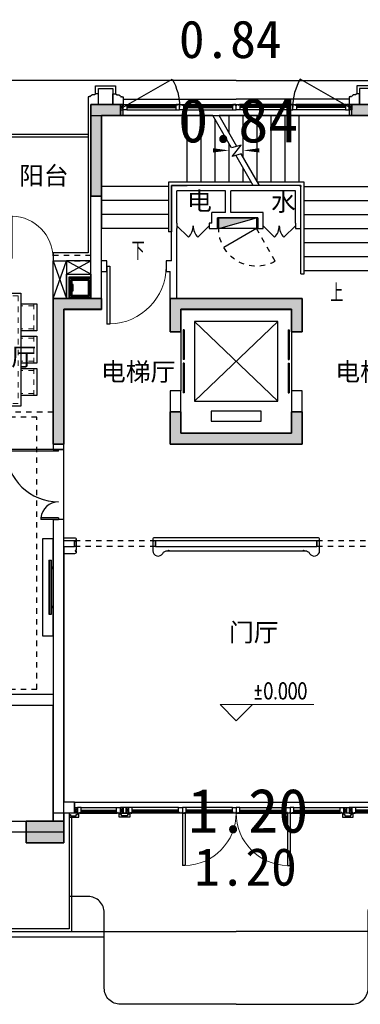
# Model space of a CAD drawing. Header units: millimetres. Extents: x 296296 to 297283, y 219875 to 220035.
# Tile 189 of 256: x 297073 to 297079, y 220001 to 220020. Entities that reach past the tile are written whole.
import ezdxf

# ---------------------------------------------------------------- set-up
doc = ezdxf.new("R2010")
doc.units = ezdxf.units.MM
for name, pattern in [('185洋房-西边套-1F南入（报建版）-旧规$0$DASH', [0.35, 0.25, -0.1]), ('185洋房-西边套-1F南入（报建版）-旧规$0$洋房户型$0$_DASH', [0.6, 0.4, -0.2]), ('185洋房-西边套-1F南入（报建版）-旧规$0$洋房户型$0$DASH', [0.35, 0.25, -0.1]), ('CONTINOUS', [0]), ('DASH', [0.35, 0.25, -0.1]), ('洋房核心筒（1F南入）$0$洋房核心筒（1F南入）$0$DASH', [0.35, 0.25, -0.1])]:
    doc.linetypes.add(name, pattern=pattern)
doc.layers.add('$面积结果', color=7, linetype='Continuous')
doc.layers.add('面积线', color=6, linetype='Continuous')
for name, color, linetype, lineweight in [('A-注-房间名称.....ANNO-ROOM', 251, 'Continuous', 0), ('A-注-标高.........ANNO-HIGH', 251, 'Continuous', 0), ('面校面积', 1, 'CONTINOUS', 0)]:
    doc.layers.add(name, color=color, linetype=linetype, lineweight=lineweight)
doc.styles.add('_TCH_DIM', font='SIMPLEX', dxfattribs={"bigfont": 'GBCBIG'})
doc.styles.add('dw', font='simhei.ttf')
doc.styles.get("Standard").update_dxf_attribs({"font": 'arial.ttf'})
doc.styles.add('洋房核心筒（1F南入）$0$_TCH_DIM', font='SIMPLEX', dxfattribs={"bigfont": 'GBCBIG'})

# ---------------------------------------------------------------- blocks, each defined once
blk = doc.blocks.new('*U946')
blk.add_hatch(color=253).paths.add_polyline_path([(0, 200), (700, 0), (0, 0)])
at = {"color": 253, "linetype": '洋房核心筒（1F南入）$0$洋房核心筒（1F南入）$0$DASH'}
blk.add_line((1050, 806), (700, 200), dxfattribs=at)
at = {"color": 253}
for p, q in [((700, 200), (94, 550)), ((0, 200), (0, 0)), ((700, 200), (0, 200)), ((0, 200), (700, 0)), ((700, 0), (700, 200)), ((0, 0), (700, 0))]:
    blk.add_line(p, q, dxfattribs=at)
at = {"color": 253, "linetype": '洋房核心筒（1F南入）$0$洋房核心筒（1F南入）$0$DASH'}
blk.add_arc((700, 200), 700, 60, 180, dxfattribs=at)
blk = doc.blocks.new('洋房核心筒（1F南入）$0$seyesryhertyheryetrye')
at = {"color": 253}
blk.add_lwpolyline([(22073, 23950), (22023, 23950), (22023, 23850), (22073, 23850)], close=True, dxfattribs=at)
for points in [[(22023, 23850), (22073, 23950)], [(22023, 23950), (22073, 23850)]]:
    blk.add_lwpolyline(points, dxfattribs=at)
blk = doc.blocks.new('*U950')
at = {"color": 253}
for points in [[(7670, 815), (7670, 900), (7600, 900), (7600, 820), (7605, 820), (7605, 800), (7640, 800), (7640, 810), (7650, 810), (7650, 800), (7660, 800)], [(8580, 815), (8580, 900), (8650, 900), (8650, 820), (8645, 820), (8645, 800), (8610, 800), (8610, 810), (8600, 810), (8600, 800), (8590, 800)]]:
    blk.add_lwpolyline(points, close=True, dxfattribs=at)
for points in [[(7660, 800), (8590, 800)], [(7670, 900), (8580, 900)], [(7670, 855), (8580, 855)], [(7670, 845), (8580, 845)], [(7670, 835), (8580, 835)], [(7670, 815), (8580, 815)]]:
    blk.add_lwpolyline(points, dxfattribs=at)
blk = doc.blocks.new('*U952')
at = {"color": 253}
for points in [[(7870, 815), (7870, 900), (7800, 900), (7800, 820), (7805, 820), (7805, 800), (7840, 800), (7840, 810), (7850, 810), (7850, 800), (7860, 800)], [(8730, 815), (8730, 900), (8800, 900), (8800, 820), (8795, 820), (8795, 800), (8760, 800), (8760, 810), (8750, 810), (8750, 800), (8740, 800)]]:
    blk.add_lwpolyline(points, close=True, dxfattribs=at)
for points in [[(7860, 800), (8740, 800)], [(7870, 900), (8730, 900)], [(7870, 855), (8730, 855)], [(7870, 845), (8730, 845)], [(7870, 835), (8730, 835)], [(7870, 815), (8730, 815)]]:
    blk.add_lwpolyline(points, dxfattribs=at)
blk = doc.blocks.new('*U953')
at = {"color": 253}
for points in [[(8070, 815), (8070, 900), (8000, 900), (8000, 820), (8005, 820), (8005, 800), (8040, 800), (8040, 810), (8050, 810), (8050, 800), (8060, 800)], [(8730, 815), (8730, 900), (8800, 900), (8800, 820), (8795, 820), (8795, 800), (8760, 800), (8760, 810), (8750, 810), (8750, 800), (8740, 800)]]:
    blk.add_lwpolyline(points, close=True, dxfattribs=at)
for points in [[(8060, 800), (8740, 800)], [(8070, 900), (8730, 900)], [(8070, 855), (8730, 855)], [(8070, 845), (8730, 845)], [(8070, 835), (8730, 835)], [(8070, 815), (8730, 815)]]:
    blk.add_lwpolyline(points, dxfattribs=at)
blk = doc.blocks.new('洋房核心筒（1F南入）$0$$DorLib2D$00000001')
at = {"color": 253}
for p, q in [((0.45, 0.975), (0.5, 0.975)), ((0.45, 0), (0.45, 0.975)), ((0.5, 0), (0.5, 0.975)), ((0.5, 0), (0.45, 0))]:
    blk.add_line(p, q, dxfattribs=at)
at = {"color": 253, "lineweight": 13}
blk.add_arc((0.475, 0), 0.975, 91.4693, 180, dxfattribs=at)
blk = doc.blocks.new('洋房核心筒（1F南入）$0$$DORLIB2D$00000127')
at = {"color": 253}
for points in [[(-0.533, 0.795), (-0.533, 0.69)], [(-0.033, 0.795), (-0.533, 0.795)], [(-0.033, 0.69), (-0.533, 0.69)], [(-0.033, 0.795), (-0.033, 0.69)], [(0.533, 0.795), (0.033, 0.795)], [(0.033, 0.795), (0.033, 0.69)], [(0.533, 0.69), (0.033, 0.69)], [(0.533, 0.795), (0.533, 0.69)], [(0.5, 0.5), (-0.5, 0.5)]]:
    blk.add_lwpolyline(points, dxfattribs=at)
blk = doc.blocks.new('洋房核心筒（1F南入）$0$洋房核心筒（1F南入）$0$$DorLib2D$00000116')
at = {"color": 253}
for p, q in [((-0.5, 0), (-0.146, 0.354)), ((0.5, 0), (0.146, 0.354))]:
    blk.add_line(p, q, dxfattribs=at)
for centre, start, end in [((-0.5, 0), 0, 45), ((0.5, 0), 135, 180)]:
    blk.add_arc(centre, 0.5, start, end, dxfattribs=at)
blk = doc.blocks.new('洋房核心筒（1F南入）$0$$DorLib2D$00000002')
at = {"color": 253}
for p, q in [((-0.5, 0), (-0.5, 0.4875)), ((-0.475, 0.4875), (-0.5, 0.4875)), ((-0.475, 0), (-0.475, 0.4875)), ((0.475, 0), (0.475, 0.4875)), ((0.475, 0.4875), (0.5, 0.4875)), ((0.5, 0), (0.5, 0.4875)), ((-0.5, 0), (-0.475, 0)), ((0.5, 0), (0.475, 0))]:
    blk.add_line(p, q, dxfattribs=at)
at = {"color": 253, "lineweight": 13}
for centre, start, end in [((-0.4875, 0), 0, 88.53072), ((0.4875, 0), 91.46928, 180)]:
    blk.add_arc(centre, 0.4875, start, end, dxfattribs=at)
blk = doc.blocks.new('洋房核心筒（1F南入）')
at = {"color": 253}
for p, q in [((13400, 10400), (13400, 13400)), ((13950, 13400), (13400, 13400)), ((13950, 13200), (13950, 13400)), ((18800, 13400), (18250, 13400)), ((18250, 13200), (18250, 13400)), ((13600, 10500), (13600, 13200)), ((15190, 13200), (13600, 13200)), ((13600, 13200), (13600, 11880)), ((13950, 13200), (13600, 13200)), ((15667, 13200), (15190, 13200)), ((15190, 11960), (15190, 13200)), ((15450, 11960), (15450, 13200)), ((16015, 12597), (15667, 13200)), ((17270, 13200), (15782, 13200)), ((16115, 12624), (15782, 13200)), ((15970, 12875), (15970, 13200)), ((16230, 12425), (16230, 13200)), ((16490, 11974), (16490, 13200)), ((16750, 11960), (16750, 13200)), ((17010, 11960), (17010, 13200)), ((17270, 11960), (17270, 13200)), ((18600, 13200), (17270, 13200)), ((18600, 13200), (18250, 13200)), ((15710, 11960), (15710, 13125)), ((15970, 11960), (15970, 12675)), ((16195, 12645), (16015, 12597)), ((16023, 12439), (16195, 12645)), ((16195, 12486), (16023, 12439)), ((16418, 11900), (16095, 12459)), ((16533, 11900), (16195, 12486)), ((16230, 11960), (16230, 12225)), ((13600, 11880), (13600, 11100)), ((14840, 11880), (13600, 11880)), ((16383, 11960), (14840, 11960)), ((14840, 11960), (14840, 11040)), ((16418, 11900), (14900, 11900)), ((14900, 11900), (14900, 11040)), ((14900, 11900), (14904, 11900)), ((14900, 11880), (14900, 11900)), ((14900, 11200), (14900, 11900)), ((15900, 11900), (14900, 11900)), ((14900, 11880), (14900, 11100)), ((14904, 11900), (15190, 11900)), ((16418, 11900), (15190, 11900)), ((17300, 11900), (15900, 11900)), ((17360, 11960), (16498, 11960)), ((17300, 11900), (16533, 11900)), ((17270, 11900), (16533, 11900)), ((17270, 11900), (17300, 11900)), ((17300, 11100), (17300, 11900)), ((17300, 10260), (17300, 11900)), ((17300, 11900), (17300, 11880)), ((17300, 10320), (17300, 11880)), ((17300, 11880), (17300, 11880)), ((17360, 10260), (17360, 11960)), ((17360, 11880), (18600, 11880)), ((15000, 11200), (15000, 11800)), ((15900, 11800), (15000, 11800)), ((15900, 11400), (15900, 11800)), ((17200, 11800), (16000, 11800)), ((16000, 11400), (16000, 11800)), ((17200, 11200), (17200, 11800)), ((14840, 11620), (13600, 11620)), ((17360, 11620), (18600, 11620)), ((14840, 11360), (13600, 11360)), ((15650, 11200), (15650, 11400)), ((15900, 11400), (15650, 11400)), ((16600, 11400), (16000, 11400)), ((16600, 11200), (16600, 11400)), ((17360, 11360), (18600, 11360)), ((14900, 10500), (14900, 11200)), ((15000, 11200), (15000, 11100)), ((15650, 11200), (15600, 11200)), ((15600, 11200), (15600, 11100)), ((15750, 11100), (15750, 11300)), ((15900, 11300), (15750, 11300)), ((16500, 11300), (15900, 11300)), ((16500, 11100), (16500, 11300)), ((16600, 11100), (16600, 11200)), ((17200, 11200), (17200, 11100)), ((14840, 11100), (13600, 11100)), ((14900, 11040), (14840, 11040)), ((15000, 10400), (15000, 11100)), ((15600, 11100), (15750, 11100)), ((16500, 11100), (16600, 11100)), ((17200, 11100), (17300, 11100)), ((17360, 11100), (18600, 11100)), ((17360, 10840), (18600, 10840)), ((13700, 10500), (13600, 10500)), ((13700, 10300), (13700, 10500)), ((14900, 10500), (14800, 10500)), ((14800, 10500), (14800, 10300)), ((17360, 10580), (18600, 10580)), ((13400, 9800), (13400, 10400)), ((13600, 10300), (13700, 10300)), ((13600, 9600), (13600, 10300)), ((14800, 10300), (14875, 10300)), ((14875, 9700), (14875, 10300)), ((15000, 9800), (15000, 10400)), ((17300, 10260), (17360, 10260)), ((17360, 10320), (18600, 10320)), ((13400, 9800), (12700, 9800)), ((12700, 9800), (12700, 7000)), ((14875, 9700), (14875, 9185)), ((17325, 9800), (15000, 9800)), ((17325, 9185), (17325, 9800)), ((13600, 9600), (12900, 9600)), ((12900, 7000), (12900, 9600)), ((17125, 9600), (15075, 9600)), ((15075, 9185), (15075, 9600)), ((17125, 9600), (17125, 9185)), ((16875, 9375), (15325, 9375)), ((15325, 9375), (15325, 7895)), ((16875, 7895), (15325, 9375)), ((16875, 9375), (15325, 7895)), ((16875, 7895), (16875, 9375)), ((14875, 9185), (15075, 9185)), ((17125, 9185), (17325, 9185)), ((15075, 8085), (14875, 8085)), ((14875, 8085), (14875, 7100)), ((15075, 7300), (15075, 8085)), ((17325, 8085), (17125, 8085)), ((17125, 8085), (17125, 7300)), ((17325, 7100), (17325, 8085)), ((15325, 7895), (16875, 7895)), ((16565, 7710), (15635, 7710)), ((15635, 7710), (15635, 7525)), ((16565, 7525), (16565, 7710)), ((15635, 7525), (16565, 7525)), ((17125, 7300), (15075, 7300)), ((12700, 7000), (12900, 7000)), ((17325, 7100), (14875, 7100)), ((12900, 5700), (12700, 5700)), ((12700, 5700), (12700, 5300)), ((12900, 5300), (12900, 5700)), ((12700, 5300), (12700, 250)), ((13100, 5300), (12900, 5300)), ((12900, 5200), (13100, 5200)), ((12900, 5200), (12900, 450)), ((13100, 5200), (13100, 5300)), ((17600, 5300), (14600, 5300)), ((14600, 5300), (14600, 5200)), ((14600, 5200), (17600, 5200)), ((17600, 5200), (17600, 5300)), ((13100, 450), (12900, 450)), ((13100, 250), (13100, 450)), ((13100, 250), (12700, 250))]:
    blk.add_line(p, q, dxfattribs=at)
at = {"color": 253, "linetype": 'DASH'}
for p, q in [((12900, 7000), (12700, 7000)), ((12700, 5700), (12900, 5700)), ((13100, 5300), (13100, 5200)), ((14600, 5200), (14600, 5300)), ((17600, 5300), (17600, 5200))]:
    blk.add_line(p, q, dxfattribs=at)
at = {"color": 253, "linetype": '洋房核心筒（1F南入）$0$洋房核心筒（1F南入）$0$DASH'}
for p, q in [((14600, 5300, 800), (13100, 5300, 800)), ((14600, 5200, 800), (13100, 5200, 800)), ((19100, 5300, 800), (17600, 5300, 800)), ((19100, 5200, 800), (17600, 5200, 800))]:
    blk.add_line(p, q, dxfattribs=at)
at = {"color": 253}
for points, format in [([(14000, 13350), (14909, 13875, -0.131652), (15050, 13350, -0.246442)], "xyb"), ([(18200, 13350), (17291, 13875, 0.131652), (17150, 13350, 0.246442)], "xyb"), ([(14250, 10970, 0, 0, 0), (14250, 12550, 0, 0, 0), (15970, 12550, 0, 80, 0), (15670, 12550, 0, 0, 0)], "xyseb"), ([(17950, 10190, 0, 0, 0), (17950, 12550, 0, 0, 0), (16230, 12550, 0, 80, 0), (16530, 12550, 0, 0, 0)], "xyseb"), ([(12900, 5360), (13100, 5360, -0.414214), (13130, 5330), (13130, 5310), (13110, 5310), (13110, 5298), (13130, 5298), (13130, 5125), (13110, 5125), (13110, 5113), (13130, 5113), (13130, 5093, -0.414214), (13100, 5063), (12900, 5063)], "xyb"), ([(17620, 5360), (14580, 5360, 0.414214), (14550, 5330), (14550, 5310), (14570, 5310), (14570, 5298), (14550, 5298), (14550, 5125), (14555, 5125), (14555, 5120), (14550, 5120), (14550, 5120), (14550, 5120, 0.767331), (14737, 5070, -0.267993), (14823, 5120), (14845, 5120), (14845, 5130), (14850, 5130), (14850, 5120), (17350, 5120), (17350, 5130), (17355, 5130), (17355, 5120), (17377, 5120, -0.267993), (17463, 5070, 0.767331), (17650, 5120), (17650, 5120), (17650, 5120), (17645, 5120), (17645, 5125), (17650, 5125), (17650, 5298), (17630, 5298), (17630, 5310), (17650, 5310), (17650, 5330, 0.414214), (17620, 5360)], "xyb")]:
    blk.add_lwpolyline(points, format=format, dxfattribs=at)
for points in [[(13950, 13200), (18250, 13200)], [(13100, 450), (19100, 450)], [(13000, 250), (13000, 175), (13175, 175), (13175, 250)], [(14125, 250), (14125, 175), (13925, 175), (13925, 250)], [(18075, 250), (18075, 175), (18275, 175), (18275, 250)]]:
    blk.add_lwpolyline(points, dxfattribs=at)
for points in [[(15750, 11300), (16500, 11300), (16500, 11100), (15750, 11100)], [(13150, 220), (13150, 250), (13000, 250), (13000, 220), (13020, 220), (13020, 200), (13130, 200), (13130, 220)], [(13950, 250), (14100, 250), (14100, 350), (13950, 350)], [(13950, 220), (13950, 250), (14100, 250), (14100, 220), (14080, 220), (14080, 200), (13970, 200), (13970, 220)], [(18250, 250), (18100, 250), (18100, 350), (18250, 350)], [(18250, 220), (18250, 250), (18100, 250), (18100, 220), (18120, 220), (18120, 200), (18230, 200), (18230, 220)]]:
    blk.add_lwpolyline(points, close=True, dxfattribs=at)
for name, p in [('洋房核心筒（1F南入）$0$seyesryhertyheryetrye', (-8073, -10550)), ('*U953', (5150, -550)), ('洋房核心筒（1F南入）$0$seyesryhertyheryetrye', (-7973, -23600)), ('*U952', (8300, -550)), ('*U952', (9300, -550)), ('洋房核心筒（1F南入）$0$seyesryhertyheryetrye', (-3823, -23600))]:
    blk.add_blockref(name, p, dxfattribs=at)
at = {"color": 253, "xscale": -1, "rotation": 180}
for name, p in [('*U950', (6400, 14200)), ('*U950', (7450, 14200)), ('*U946', (15775, 11300))]:
    blk.add_blockref(name, p, dxfattribs=at)
at = {"color": 253, "rotation": 180}
for p in [(24750, 14200), (25800, 14200)]:
    blk.add_blockref('*U950', p, dxfattribs=at)
at = {"color": 253, "xscale": -1}
for name, p in [('洋房核心筒（1F南入）$0$seyesryhertyheryetrye', (40273, -10550)), ('洋房核心筒（1F南入）$0$seyesryhertyheryetrye', (35173, -23600)), ('洋房核心筒（1F南入）$0$seyesryhertyheryetrye', (36023, -23600)), ('*U952', (22900, -550)), ('*U952', (23900, -550)), ('洋房核心筒（1F南入）$0$seyesryhertyheryetrye', (40173, -23600)), ('*U953', (27050, -550))]:
    blk.add_blockref(name, p, dxfattribs=at)
at = {"color": 253}
for name, p, xscale, yscale, zscale, rotation in [('洋房核心筒（1F南入）$0$洋房核心筒（1F南入）$0$$DorLib2D$00000116', (15300, 11150), 600, 600, 100, 179.9999999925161), ('洋房核心筒（1F南入）$0$洋房核心筒（1F南入）$0$$DorLib2D$00000116', (16900, 11150), 600, 600, 100, 179.9999999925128), ('洋房核心筒（1F南入）$0$$DorLib2D$00000001', (14250, 10400), 1100, 1100, 200, 180), ('洋房核心筒（1F南入）$0$$DORLIB2D$00000127', (14975, 8635), 1100, -200, 200, 89.99999999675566), ('洋房核心筒（1F南入）$0$$DORLIB2D$00000127', (17225, 8635), 1100, 200, 200, 89.99999999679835)]:
    blk.add_blockref(name, p, dxfattribs=dict(at, xscale=xscale, yscale=yscale, zscale=zscale, rotation=rotation))
at = {"color": 253, "xscale": -2000, "yscale": -2000, "zscale": 100}
blk.add_blockref('洋房核心筒（1F南入）$0$$DorLib2D$00000002', (16100, 250), dxfattribs=at)
at = {"color": 253, "style": '洋房核心筒（1F南入）$0$_TCH_DIM'}
for s, p in [('下', (14155, 10515)), ('上', (17846, 9735))]:
    blk.add_text(s, height=338, dxfattribs=at).set_placement(p)
blk = doc.blocks.new('qAEWTW4ygrewyhreyteutu')
for points in [[(963375, 192958), (963375, 191258), (963575, 191258), (963575, 192758), (963975, 192758), (963975, 192958)], [(968575, 192758), (968575, 191258), (968775, 191258), (968775, 192958), (968175, 192958), (968175, 192758)], [(962675, 189358), (962675, 186658), (962875, 186658), (962875, 189158), (963575, 189158), (963575, 189358)], [(964850, 189358), (964850, 188743), (965050, 188743), (965050, 189158), (967100, 189158), (967100, 188743), (967300, 188743), (967300, 189358)], [(964850, 187258), (964850, 186658), (967300, 186658), (967300, 187258), (967100, 187258), (967100, 186858), (965050, 186858), (965050, 187258)], [(962175, 179658), (962175, 179258), (962875, 179258), (962875, 179658)]]:
    blk.add_hatch(color=253).paths.add_polyline_path(points, flags=0)
at = {"color": 253}
for points in [[(963375, 192958), (963375, 191258), (963575, 191258), (963575, 192758), (963975, 192758), (963975, 192958), (963375, 192958)], [(968575, 192758), (968575, 191258), (968775, 191258), (968775, 192958), (968175, 192958), (968175, 192758), (968575, 192758)], [(962675, 189358), (962675, 186658), (962875, 186658), (962875, 189158), (963575, 189158), (963575, 189358), (962675, 189358)], [(964850, 189358), (964850, 188743), (965050, 188743), (965050, 189158), (967100, 189158), (967100, 188743), (967300, 188743), (967300, 189358), (964850, 189358)], [(964850, 187258), (964850, 186658), (967300, 186658), (967300, 187258), (967100, 187258), (967100, 186858), (965050, 186858), (965050, 187258), (964850, 187258)], [(962175, 179658), (962175, 179258), (962875, 179258), (962875, 179658), (962175, 179658)]]:
    blk.add_lwpolyline(points, close=True, dxfattribs=at)
blk = doc.blocks.new('dzuerujfysiktuykluyikyuj')
h = blk.add_hatch()
h.set_pattern_fill('钢筋混凝土', color=253, scale=100)
h.set_pattern_definition([(45, (0, 0), (-176.776695, 176.776695), []), (50, (0, 0), (717.26018, -62.75213), [75, -825]), (355, (0, 0), (-138.75133, 752.19213), [60, -660]), (100.4514, (59.8, -5.2), (578.5094, 689.43954), [63.7402, -701.1421]), (46.1842, (0, 200), (1067.24105, -165.519), [112.5, -1237.5]), (96.6356, (88.9, 186.2), (934.6627, 974.1179), [95.6103, -1051.713]), (351.1842, (0, 200), (934.6619, 974.1186), [90, -990]), (21, (100, 150), (596.90705, -402.6189), [75, -825]), (326, (100, 150), (243.31533, 725.15005), [60, -660]), (71.4514, (149.74, 116.45), (840.22263, 322.5305), [63.7402, -701.1421]), (37.5, (0, 0), (12.159855, 332.893854), [0, -652, 0, -670, 0, -662.5]), (7.5, (0, 0), (263.06954, 394.41171), [0, -382, 0, -637, 0, -252.5]), (327.5, (-223, 0), (533.822436, -22.55487), [0, -250, 0, -780, 0, -1035]), (317.5, (-323, 0), (583.18617, 100.10498), [0, -325, 0, -518, 0, -735])])
h.paths.add_polyline_path([(1106525, 389058), (1106525, 387258), (1106275, 387258), (1106275, 389058)])
h.paths.add_polyline_path([(1120675, 389058), (1120675, 387258), (1120425, 387258), (1120425, 389058)])
h.paths.add_polyline_path([(1088475, 389058), (1088475, 387258), (1088225, 387258), (1088225, 389058)])
h.paths.add_polyline_path([(1138725, 389058), (1138725, 387258), (1138475, 387258), (1138475, 389058)])
h.paths.add_polyline_path([(1113575, 387858), (1113575, 384858), (1113375, 384858), (1113375, 387858)])
h.paths.add_polyline_path([(1143675, 392958), (1143675, 391158), (1143475, 391158), (1143475, 392758), (1143175, 392758), (1143175, 392958)])
h.paths.add_polyline_path([(1083475, 392758), (1083475, 391158), (1083275, 391158), (1083275, 392958), (1083775, 392958), (1083775, 392758)])
h.paths.add_polyline_path([(1127075, 392758), (1127075, 391258), (1126875, 391258), (1126875, 392958), (1127425, 392958), (1127425, 392758)])
h.paths.add_polyline_path([(1100075, 392958), (1100075, 391258), (1099875, 391258), (1099875, 392758), (1099525, 392758), (1099525, 392958)])
h.paths.add_polyline_path([(1132275, 392958), (1132275, 391258), (1132075, 391258), (1132075, 392758), (1131725, 392758), (1131725, 392958)])
h.paths.add_polyline_path([(1094875, 392758), (1094875, 391258), (1094675, 391258), (1094675, 392958), (1095225, 392958), (1095225, 392758)])
h.paths.add_polyline_path([(1113975, 380258), (1113975, 380058), (1113375, 380058), (1113375, 381858), (1113575, 381858), (1113575, 380258)])
h.paths.add_polyline_path([(1145775, 392358), (1145775, 390658), (1145575, 390658), (1145575, 392158), (1145125, 392158), (1145125, 392358)])
h.paths.add_polyline_path([(1081375, 392158), (1081375, 390658), (1081175, 390658), (1081175, 392358), (1081825, 392358), (1081825, 392158)])
h.paths.add_polyline_path([(1141975, 380058), (1141975, 379458), (1141175, 379458), (1141175, 379658), (1141775, 379658), (1141775, 380258), (1142725, 380258), (1142725, 380058)])
h.paths.add_polyline_path([(1109775, 380058), (1109775, 379458), (1108975, 379458), (1108975, 379658), (1109575, 379658), (1109575, 380258), (1110525, 380258), (1110525, 380058)])
h.paths.add_polyline_path([(1117975, 379658), (1117975, 379458), (1117175, 379458), (1117175, 380058), (1116425, 380058), (1116425, 380258), (1117375, 380258), (1117375, 379658)])
h.paths.add_polyline_path([(1085775, 379658), (1085775, 379458), (1084975, 379458), (1084975, 380058), (1084225, 380058), (1084225, 380258), (1085175, 380258), (1085175, 379658)])
h.paths.add_polyline_path([(1115675, 392758), (1115675, 391158), (1115475, 391158), (1115475, 392158), (1115175, 392158), (1115175, 392358), (1115475, 392358), (1115475, 392958), (1115975, 392958), (1115975, 392758)])
h.paths.add_polyline_path([(1111475, 392158), (1111475, 391158), (1111275, 391158), (1111275, 392758), (1110975, 392758), (1110975, 392958), (1111475, 392958), (1111475, 392358), (1111775, 392358), (1111775, 392158)])
h.paths.add_polyline_path([(1130800, 387258), (1130800, 386658), (1128350, 386658), (1128350, 387258), (1128550, 387258), (1128550, 386858), (1130600, 386858), (1130600, 387258)])
h.paths.add_polyline_path([(1098600, 387258), (1098600, 386658), (1096150, 386658), (1096150, 387258), (1096350, 387258), (1096350, 386858), (1098400, 386858), (1098400, 387258)])
h.paths.add_polyline_path([(1128550, 389158), (1128550, 388743), (1128350, 388743), (1128350, 389358), (1130800, 389358), (1130800, 388743), (1130600, 388743), (1130600, 389158)])
h.paths.add_polyline_path([(1098600, 389358), (1098600, 388743), (1098400, 388743), (1098400, 389158), (1096350, 389158), (1096350, 388743), (1096150, 388743), (1096150, 389358)])
h.paths.add_polyline_path([(1125275, 392958), (1125275, 390058), (1125075, 390058), (1125075, 392758), (1124675, 392758), (1124675, 392958)])
h.paths.add_polyline_path([(1101875, 392758), (1101875, 390058), (1101675, 390058), (1101675, 392958), (1102275, 392958), (1102275, 392758)])
h.paths.add_polyline_path([(1093075, 392958), (1093075, 390058), (1092875, 390058), (1092875, 392758), (1092475, 392758), (1092475, 392958)])
h.paths.add_polyline_path([(1134075, 392758), (1134075, 390058), (1133875, 390058), (1133875, 392958), (1134475, 392958), (1134475, 392758)])
h.paths.add_polyline_path([(1145775, 383408), (1145775, 380058), (1145175, 380058), (1145175, 380258), (1145575, 380258), (1145575, 383408)])
h.paths.add_polyline_path([(1081775, 380258), (1081775, 380058), (1081175, 380058), (1081175, 383408), (1081375, 383408), (1081375, 380258)])
h.paths.add_polyline_path([(1100775, 386658), (1100775, 388108), (1100575, 388108), (1100575, 386658)])
h.paths.add_polyline_path([(1100775, 388708), (1100775, 389358), (1099875, 389358), (1099875, 389158), (1100575, 389158), (1100575, 388708)])
h.paths.add_polyline_path([(1126375, 386658), (1126375, 388108), (1126175, 388108), (1126175, 386658)])
h.paths.add_polyline_path([(1126375, 388708), (1126375, 389158), (1127075, 389158), (1127075, 389358), (1126175, 389358), (1126175, 388708)])
h.paths.add_polyline_path([(1094175, 389158), (1094175, 386658), (1093975, 386658), (1093975, 389358), (1094875, 389358), (1094875, 389158)])
h.paths.add_polyline_path([(1132975, 389358), (1132975, 386658), (1132775, 386658), (1132775, 389158), (1132075, 389158), (1132075, 389358)])
h.paths.add_polyline_path([(1088475, 392958), (1088475, 392158), (1088075, 392158), (1088075, 392958)])
h.paths.add_polyline_path([(1106675, 392958), (1106675, 392158), (1106275, 392158), (1106275, 392958)])
h.paths.add_polyline_path([(1094175, 379658), (1094175, 379258), (1093475, 379258), (1093475, 379658)])
h.paths.add_polyline_path([(1101275, 379658), (1101275, 379258), (1100575, 379258), (1100575, 379658)])
h.paths.add_polyline_path([(1126375, 379658), (1126375, 379258), (1125675, 379258), (1125675, 379658)])
h.paths.add_polyline_path([(1133475, 379658), (1133475, 379258), (1132775, 379258), (1132775, 379658)])
h.paths.add_polyline_path([(1138875, 392958), (1138875, 392158), (1138475, 392158), (1138475, 392958)])
h.paths.add_polyline_path([(1120675, 392958), (1120675, 392158), (1120275, 392158), (1120275, 392958)])
at = {"color": 253}
for points in [[(1094875, 392758), (1094875, 391258), (1094675, 391258), (1094675, 392958), (1095225, 392958), (1095225, 392758), (1094875, 392758)], [(1100075, 392958), (1100075, 391258), (1099875, 391258), (1099875, 392758), (1099525, 392758), (1099525, 392958), (1100075, 392958)], [(1094175, 389158), (1094175, 386658), (1093975, 386658), (1093975, 389358), (1094875, 389358), (1094875, 389158), (1094175, 389158)], [(1098600, 389358), (1098600, 388743), (1098400, 388743), (1098400, 389158), (1096350, 389158), (1096350, 388743), (1096150, 388743), (1096150, 389358), (1098600, 389358)], [(1098600, 387258), (1098600, 386658), (1096150, 386658), (1096150, 387258), (1096350, 387258), (1096350, 386858), (1098400, 386858), (1098400, 387258), (1098600, 387258)], [(1094175, 379658), (1094175, 379258), (1093475, 379258), (1093475, 379658), (1094175, 379658)]]:
    blk.add_lwpolyline(points, close=True, dxfattribs=at)
blk = doc.blocks.new('eqrujhe5tjyrk6ryakyrkjyrautu')
at = {"color": 253}
for s, height, p in [('阳台', 337.6, (819242, 433472)), ('电', 338, (822362, 432999)), ('水', 338, (823921, 432986)), ('餐厅', 337.6, (818637, 430110)), ('电梯厅', 337.6, (820764, 429830)), ('电梯厅', 337.6, (825116, 429830)), ('门厅', 337.6, (823140, 424994))]:
    blk.add_text(s, height=height, dxfattribs=at).set_placement(p)
blk = doc.blocks.new('*U979')
at = {"color": 253}
blk.add_lwpolyline([(0, 160), (0, -40), (50, -40), (50, -37), (57, -37), (57, -34), (60, -34, 0.414214), (67, -27), (67, -24), (74, -24), (74, -21), (115, -21), (115, -16), (125, -16), (125, -6), (130, -6, 0.403991), (150, 15), (160, 15), (160, 12, 1), (170, 12), (170, 15), (190, 15), (190, 160)], format="xyb", dxfattribs=at)
blk = doc.blocks.new('185洋房外包（1F南入）-西(报建版）')
at = {"color": 253, "linetype": 'Continuous'}
for p, q in [((12700, 250), (12700, 100)), ((12900, 250), (12700, 250)), ((12900, 250), (12900, -100)), ((11250, 100), (12700, 100)), ((11250, -100), (12900, -100))]:
    blk.add_line(p, q, dxfattribs=at)
at = {"color": 253}
for points in [[(16100, 13850), (1625, 13850), (1625, 13250), (-6950, 13250), (-6950, -850), (50, -850), (50, 50), (3325, 50), (3325, -850), (11600, -850), (11600, -2050), (13650, -2050)], [(13490, 13600), (13490, 13750), (13860, 13750), (13860, 13600)], [(13540, 13400), (13540, 13700), (13810, 13700), (13810, 13400)], [(14000, 13500), (16100, 13500)], [(13000, 250), (13000, -1900), (11750, -1900), (11750, -700), (11390, -700), (11390, -100)], [(11340, -600), (11340, -750), (11700, -750), (11700, -1950), (13050, -1950), (13050, 175)], [(13050, -1950), (16100, -1950)]]:
    blk.add_lwpolyline(points, dxfattribs=at)
blk.add_lwpolyline([(16100, -3300), (13950, -3300, -0.414214), (13650, -3000), (13650, -1600, 0.414214), (13350, -1300), (13000, -1300)], format="xyb", dxfattribs=at)
at = {"color": 253, "rotation": 180}
blk.add_blockref('*U979', (13540, 13560), dxfattribs=at)
at = {"color": 253, "xscale": -1, "rotation": 180}
blk.add_blockref('*U979', (13810, 13560), dxfattribs=at)
blk = doc.blocks.new('*U990')
at = {"color": 253}
blk.add_lwpolyline([(0, 160), (0, -40), (50, -40), (50, -37), (57, -37), (57, -34), (60, -34, 0.414214), (67, -27), (67, -24), (74, -24), (74, -21), (115, -21), (115, -16), (125, -16), (125, -6), (130, -6, 0.403991), (150, 15), (160, 15), (160, 12, 1), (170, 12), (170, 15), (190, 15), (190, 160)], format="xyb", dxfattribs=at)
blk = doc.blocks.new('185洋房外包（1F南入）-中间（西）-（报建版）')
at = {"color": 253}
for points in [[(16100, 13850), (32200, 13850)], [(18710, 13600), (18710, 13750), (18340, 13750), (18340, 13600)], [(18660, 13400), (18660, 13700), (18390, 13700), (18390, 13400)], [(18200, 13500), (16100, 13500)], [(19150, -1950), (16100, -1950)]]:
    blk.add_lwpolyline(points, dxfattribs=at)
blk.add_lwpolyline([(16100, -3300), (18250, -3300, 0.414214), (18550, -3000), (18550, -1600, -0.414214), (18850, -1300), (19200, -1300)], format="xyb", dxfattribs=at)
at = {"color": 253, "rotation": 180}
blk.add_blockref('*U990', (18390, 13560), dxfattribs=at)
blk = doc.blocks.new('185洋房-西边套-1F南入（报建版）-旧规$0$jj-yd')
at = {"color": 253}
blk.add_lwpolyline([(175, 0), (175, 390), (-175, 390), (-175, 0)], close=True, dxfattribs=at)
at = {"color": 253, "ltscale": 0.1}
for points in [[(150, 25), (150, 365), (-150, 365), (-150, 25)], [(150, 25), (150, 365), (-150, 365), (-150, 25)], [(135, 40), (135, 350), (-135, 350), (-135, 40)], [(135, 40), (135, 350), (-135, 350), (-135, 40)]]:
    blk.add_lwpolyline(points, close=True, dxfattribs=at)
blk.add_lwpolyline([(57, 40), (57, 60), (-63, 60), (-63, 40)], dxfattribs=at)
at = {"color": 253, "ltscale": 0.1, "extrusion": (-5.67911e-34, -3.47745e-50, -1)}
blk.add_lwpolyline([(0, 40, 0, 50, 0), (0, -10, 0, 0, 0)], format="xyseb", dxfattribs=at)
blk = doc.blocks.new('*U1248')
at = {"color": 253}
for p, q in [((0, 1063), (31, 1110)), ((82, 1227), (31, 1227)), ((31, 1110), (31, 1227)), ((31, 345), (31, 1110)), ((65, 1227), (65, 227)), ((82, 1227), (82, 227)), ((0, 391), (0, 1063)), ((0, 391), (31, 345)), ((31, 227), (31, 345)), ((82, 227), (31, 227))]:
    blk.add_line(p, q, dxfattribs=at)
blk.add_lwpolyline([(200, -173), (0, -173), (0, 1627), (200, 1627)], close=True, dxfattribs=at)
blk = doc.blocks.new('*U1269')
at = {"color": 253, "linetype": '185洋房-西边套-1F南入（报建版）-旧规$0$洋房户型$0$DASH', "lineweight": 13, "ltscale": 0.2}
for p, q in [((200, 240), (700, 240)), ((235, 240), (235, 0)), ((665, 240), (665, 0)), ((800, 240), (1300, 240)), ((835, 240), (835, 0)), ((1265, 240), (1265, 0)), ((1400, 240), (1900, 240)), ((1435, 240), (1435, 0)), ((1865, 240), (1865, 0)), ((235, -1040), (235, -800)), ((665, -1040), (665, -800)), ((835, -1040), (835, -800)), ((1265, -1040), (1265, -800)), ((1435, -1040), (1435, -800)), ((1865, -1040), (1865, -800)), ((200, -1040), (700, -1040)), ((800, -1040), (1300, -1040)), ((1400, -1040), (1900, -1040))]:
    blk.add_line(p, q, dxfattribs=at)
at = {"color": 253, "ltscale": 300}
for points in [[(700, 0), (700, 300), (200, 300), (200, 0)], [(1300, 0), (1300, 300), (800, 300), (800, 0)], [(1900, 0), (1900, 300), (1400, 300), (1400, 0)], [(700, -800), (700, -1100), (200, -1100), (200, -800)], [(1300, -800), (1300, -1100), (800, -1100), (800, -800)], [(1900, -800), (1900, -1100), (1400, -1100), (1400, -800)]]:
    blk.add_lwpolyline(points, dxfattribs=at)
blk.add_lwpolyline([(0, 0), (2100, 0), (2100, -800), (0, -800)], close=True, dxfattribs=at)
at = {"color": 253, "linetype": '185洋房-西边套-1F南入（报建版）-旧规$0$洋房户型$0$DASH', "lineweight": 13, "ltscale": 0.3}
blk.add_lwpolyline([(50, -50), (2050, -50), (2050, -750), (50, -750)], close=True, dxfattribs=at)
blk = doc.blocks.new('185洋房-西边套-1F南入（报建版）-旧规$0$洋房户型$0$$DorLib2D$00000001')
at = {"color": 253}
for p, q in [((0.45, 0.975), (0.5, 0.975)), ((0.45, 0), (0.45, 0.975)), ((0.5, 0), (0.5, 0.975)), ((0.5, 0), (0.45, 0))]:
    blk.add_line(p, q, dxfattribs=at)
at = {"color": 253, "lineweight": 13}
blk.add_arc((0.475, 0), 0.975, 91.4693, 180, dxfattribs=at)
blk = doc.blocks.new('185洋房-西边套-1F南入（报建版）-旧规$0$$DorLib2D$00000225')
at = {"color": 253}
for p, q in [((0.475, -0.001), (0.475, 0.752)), ((0.475, 0.752), (0.5, 0.752)), ((0.5, -0.001), (0.5, 0.752)), ((-0.5, 0), (-0.5, 0.252)), ((-0.475, 0.252), (-0.5, 0.252)), ((-0.475, 0), (-0.475, 0.252)), ((-0.475, 0), (-0.5, 0)), ((0.475, -0.001), (0.5, -0.001))]:
    blk.add_line(p, q, dxfattribs=at)
for centre, radius, start, end in [((0.505, -0.002), 0.755, 92.2493, 179.7238), ((-0.501, 0.003), 0.251, 359.7899, 84.0974)]:
    blk.add_arc(centre, radius, start, end, dxfattribs=at)
blk = doc.blocks.new('185洋房-西边套-1F南入（报建版）-旧规')
at = {"color": 253, "linetype": 'Continuous'}
for p, q in [((13400, 10600), (13400, 13200)), ((13400, 13200), (13600, 13200)), ((13600, 10500), (13600, 13200)), ((13400, 9800), (13400, 10500)), ((13600, 9600), (13600, 10500)), ((12700, 9800), (13400, 9800)), ((12700, 9800), (12700, 7000)), ((12900, 9600), (13600, 9600)), ((12900, 7000), (12900, 9600)), ((12700, 7000), (12900, 7000)), ((12900, 5700), (12700, 5700)), ((12700, 5700), (12700, 2450)), ((12900, 2350), (12900, 5700)), ((12700, 2450), (11250, 2450)), ((11250, 2250), (12700, 2250)), ((12700, 100), (12700, 2250)), ((12900, 100), (12900, 2350)), ((12700, 100), (12900, 100))]:
    blk.add_line(p, q, dxfattribs=at)
at = {"color": 253, "linetype": '185洋房-西边套-1F南入（报建版）-旧规$0$DASH'}
for p, q in [((13400, 10600), (12700, 10600)), ((12700, 10600), (12700, 10500)), ((12700, 10500), (13400, 10500))]:
    blk.add_line(p, q, dxfattribs=at)
at = {"color": 253}
blk.add_line((12900, 5700), (12900, 7000), dxfattribs=at)
for points in [[(13350, 13400), (13350, 10650), (12700, 10650), (12700, 10600)], [(11850, 12850), (13350, 12850)], [(11850, 12800), (13350, 12800)], [(12700, 9800), (12950, 10500)], [(12700, 10500), (12950, 9800)], [(12950, 10250), (13400, 10500)], [(13400, 10250), (12950, 10500)]]:
    blk.add_lwpolyline(points, dxfattribs=at)
for points in [[(12950, 9800), (12700, 9800), (12700, 10500), (12950, 10500)], [(13400, 10500), (12950, 10500), (12950, 10250), (13400, 10250)], [(13400, 9800), (12950, 9800), (12950, 10250), (13400, 10250)], [(13400, 9800), (13000, 9800), (13000, 10200), (13400, 10200)]]:
    blk.add_lwpolyline(points, close=True, dxfattribs=at)
at = {"color": 253, "linetype": '185洋房-西边套-1F南入（报建版）-旧规$0$洋房户型$0$_DASH', "ltscale": 0.5}
blk.add_lwpolyline([(10000, 7700), (12700, 7700)], dxfattribs=at)
blk.add_lwpolyline([(7300, 2550), (12400, 2550), (12400, 7600), (7300, 7600)], close=True, dxfattribs=at)
at = {"color": 253}
for name, p, xscale, yscale, zscale, rotation in [('185洋房-西边套-1F南入（报建版）-旧规$0$洋房户型$0$$DorLib2D$00000001', (12300, 10550), -800, 800, 100, 3.8211257e-09), ('185洋房-西边套-1F南入（报建版）-旧规$0$$DorLib2D$00000225', (12800, 6350), 1300, 1300, 200, 90)]:
    blk.add_blockref(name, p, dxfattribs=dict(at, xscale=xscale, yscale=yscale, zscale=zscale, rotation=rotation))
at = {"color": 253, "extrusion": (0, 0, -1), "xscale": -1, "zscale": -1}
for name, p, rotation in [('185洋房-西边套-1F南入（报建版）-旧规$0$jj-yd', (-13010, 10000), 90), ('*U1269', (-11300, 7800), 270)]:
    blk.add_blockref(name, p, dxfattribs=dict(at, rotation=rotation))
at = {"color": 253, "xscale": -1}
blk.add_blockref('*U1248', (12700, 3715), dxfattribs=at)

msp = doc.modelspace()

# ---------------------------------------------------------------- linework, layer by layer
at = {"layer": 'A-注-标高.........ANNO-HIGH'}
for p, q in [((297076.743, 220006.697), (297076.443, 220006.997)), ((297076.443, 220006.997), (297078.183, 220006.997)), ((297076.743, 220006.697), (297077.043, 220006.997))]:
    msp.add_line(p, q, dxfattribs=at)
at = {"layer": '面积线', "color": 5, "const_width": 0.02}
msp.add_lwpolyline([(297074.643, 220018.134), (297078.843, 220018.134), (297078.843, 220017.934), (297074.643, 220017.934)], close=True, dxfattribs=at)

# ---------------------------------------------------------------- block references
at = {"xscale": 0.001, "yscale": 0.001, "zscale": 0.001}
for name, p in [('185洋房外包（1F南入）-西(报建版）', (297060.643, 220004.734)), ('洋房核心筒（1F南入）', (297060.643, 220004.734)), ('185洋房外包（1F南入）-中间（西）-（报建版）', (297060.643, 220004.734)), ('qAEWTW4ygrewyhreyteutu', (296110.668, 219825.175)), ('dzuerujfysiktuykluyikyuj', (295979.368, 219625.175)), ('eqrujhe5tjyrk6ryakyrkjyrautu', (296253.468, 219583.175))]:
    msp.add_blockref(name, p, dxfattribs=at)

# ---------------------------------------------------------------- texts
at = {"layer": '$面积结果', "color": 5, "style": 'dw'}
for s, p in [('0.84', (297075.665, 220017.432)), ('1.20', (297075.848, 220004.618))]:
    msp.add_text(s, height=0.8207, dxfattribs=at).set_placement(p)
at = {"layer": 'A-注-房间名称.....ANNO-ROOM', "color": 7, "style": '_TCH_DIM', "width": 0.705882}
msp.add_text('%%P0.000', height=0.2975, dxfattribs=at).set_placement((297077.053, 220007.102))
at = {"layer": '面校面积', "color": 5, "style": 'dw'}
for s, p in [('0.84', (297075.68, 220018.998)), ('1.20', (297075.963, 220003.636))]:
    msp.add_text(s, height=0.7, dxfattribs=at).set_placement(p)

# ---------------------------------------------------------------- next in the draw order: block references
at = {"xscale": 0.001, "yscale": 0.001, "zscale": 0.001}
msp.add_blockref('185洋房-西边套-1F南入（报建版）-旧规', (297060.643, 220004.734), dxfattribs=at)

# ---------------------------------------------------------------- next in the draw order: linework, layer by layer
at = {"layer": '面积线', "color": 5, "const_width": 0.02}
msp.add_lwpolyline([(297073.743, 220005.184), (297079.743, 220005.184), (297079.743, 220004.984), (297073.743, 220004.984)], close=True, dxfattribs=at)

doc.saveas('drawing.dxf')
